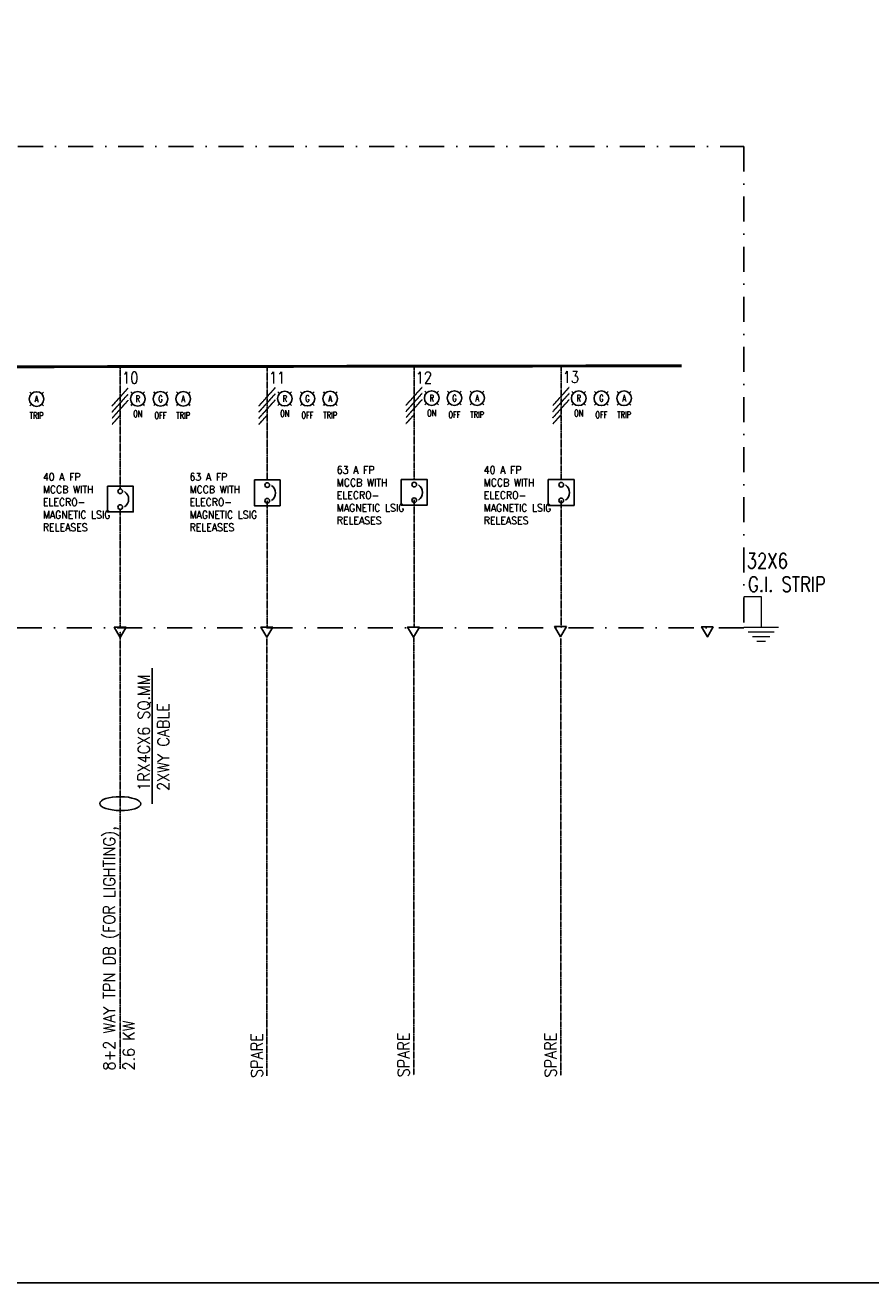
# Model space of a CAD drawing. Header units: millimetres. Extents: x 30872 to 314831, y -99829 to -24277.
# Tile 6 of 13: x 74041 to 90906, y -66590 to -41490. Entities that reach past the tile are written whole.
import ezdxf
from ezdxf.enums import TextEntityAlignment as Align

# ---------------------------------------------------------------- set-up
doc = ezdxf.new("R2010")
doc.units = ezdxf.units.MM
doc.linetypes.add('DASHDOT', pattern=[1, 0.5, -0.25, 0, -0.25])
doc.linetypes.add('HIDDEN', pattern=[0.375, 0.25, -0.125])
doc.layers.add('MCC', color=7, linetype='Continuous')
doc.layers.add('SLD', color=7, linetype='Continuous')
doc.layers.add('MEP LEGEND', color=7, linetype='Continuous', lineweight=0)
doc.styles.add('1$0$ROMANS', font='ROMANS.shx', dxfattribs={"height": 2})
doc.styles.add('A', font='SIMPLEX.shx', dxfattribs={"width": 0.9, "height": 2})

msp = doc.modelspace()

# ---------------------------------------------------------------- linework, layer by layer
msp.add_lwpolyline([(34210.3, -31057.9), (100220.4, -31057.9), (100220.4, -66589.9), (34210.3, -66589.9)], close=True)
at = {"layer": 'MCC', "color": 4, "linetype": 'HIDDEN'}
for p, q in [((76093.4, -48732.2), (75772.1, -49090.5)), ((76093.4, -48854.7), (75772.1, -49213.1)), ((79024.5, -48728.4), (78703.2, -49086.8)), ((79024.5, -48851), (78703.2, -49209.3)), ((81955.6, -48718.3), (81634.3, -49076.7)), ((81955.6, -48840.9), (81634.3, -49199.2)), ((84886.6, -48720.8), (84565.4, -49079.2)), ((84886.6, -48843.4), (84565.4, -49201.7)), ((76093.4, -48977.2), (75772.1, -49335.6)), ((79024.5, -48973.5), (78703.2, -49331.8)), ((81955.6, -48963.4), (81634.3, -49321.7)), ((84886.6, -48965.9), (84565.4, -49324.2)), ((75937.5, -49273.7), (75772.1, -49458.1)), ((78868.6, -49269.9), (78703.2, -49454.4)), ((81799.7, -49259.8), (81634.3, -49444.3)), ((84730.7, -49262.3), (84565.4, -49446.8))]:
    msp.add_line(p, q, dxfattribs=at)
at = {"layer": 'MEP LEGEND', "color": 3}
for p, q in [((88373.8, -52889.5), (88718.2, -52889.8)), ((88718.2, -52889.8), (88717.8, -53505.7)), ((88373.4, -53505.5), (89062.1, -53506)), ((88459.3, -53597.3), (88975.8, -53597.7)), ((88545.2, -53689.1), (88889.6, -53689.4)), ((88631.1, -53781), (88803.3, -53781.1))]:
    msp.add_line(p, q, dxfattribs=at)
at = {"layer": 'SLD', "color": 4, "linetype": 'HIDDEN'}
for p, q in [((75937.5, -48321.9), (75937.5, -50744.1)), ((78868.6, -48318.2), (78868.6, -50567)), ((81799.7, -48308.1), (81799.7, -50556.9)), ((84730.7, -48310.6), (84730.7, -50559.4)), ((75937.5, -51151.3), (75937.5, -53527.9)), ((78868.6, -50974.1), (78868.6, -53527.8)), ((81799.7, -50964), (81799.7, -53517.7)), ((84730.7, -50966.5), (84730.7, -53520.2)), ((75937.5, -53591.8), (75937.5, -62318.2))]:
    msp.add_line(p, q, dxfattribs=at)
at = {"layer": 'SLD', "color": 1, "ltscale": 75}
for p, q in [((74163.7, -48847.7), (74130.6, -48814.6)), ((74370.3, -48847.7), (74403.4, -48814.6)), ((76183.7, -48843.9), (76150.7, -48810.9)), ((76390.3, -48843.9), (76423.4, -48810.9)), ((76636.4, -48843.9), (76603.3, -48810.9)), ((76843, -48843.9), (76876.1, -48810.9)), ((77089.1, -48843.9), (77056, -48810.9)), ((77295.7, -48843.9), (77328.7, -48810.9)), ((79114.8, -48840.2), (79081.8, -48807.1)), ((79321.4, -48840.2), (79354.5, -48807.1)), ((79567.5, -48840.2), (79534.4, -48807.1)), ((79774.1, -48840.2), (79807.2, -48807.1)), ((80020.2, -48840.2), (79987.1, -48807.1)), ((80226.8, -48840.2), (80259.8, -48807.1)), ((82045.9, -48830.1), (82012.8, -48797)), ((82252.5, -48830.1), (82285.6, -48797)), ((82498.6, -48830.1), (82465.5, -48797)), ((82705.2, -48830.1), (82738.2, -48797)), ((82951.2, -48830.1), (82918.2, -48797)), ((83157.8, -48830.1), (83190.9, -48797)), ((84977, -48832.6), (84943.9, -48799.5)), ((85183.6, -48832.6), (85216.6, -48799.5)), ((85429.6, -48832.6), (85396.6, -48799.5)), ((85636.2, -48832.6), (85669.3, -48799.5)), ((85882.3, -48832.6), (85849.2, -48799.5)), ((86088.9, -48832.6), (86122, -48799.5)), ((74130.6, -49087.4), (74163.7, -49054.3)), ((74403.4, -49087.4), (74370.3, -49054.3)), ((76150.7, -49083.6), (76183.7, -49050.5)), ((76423.4, -49083.6), (76390.3, -49050.5)), ((76603.3, -49083.6), (76636.4, -49050.5)), ((76876.1, -49083.6), (76843, -49050.5)), ((77056, -49083.6), (77089.1, -49050.5)), ((77328.7, -49083.6), (77295.7, -49050.5)), ((79081.8, -49079.9), (79114.8, -49046.8)), ((79354.5, -49079.9), (79321.4, -49046.8)), ((79534.4, -49079.9), (79567.5, -49046.8)), ((79807.2, -49079.9), (79774.1, -49046.8)), ((79987.1, -49079.9), (80020.2, -49046.8)), ((80259.8, -49079.9), (80226.8, -49046.8)), ((82012.8, -49069.8), (82045.9, -49036.7)), ((82285.6, -49069.8), (82252.5, -49036.7)), ((82465.5, -49069.8), (82498.6, -49036.7)), ((82738.2, -49069.8), (82705.2, -49036.7)), ((82918.2, -49069.8), (82951.2, -49036.7)), ((83190.9, -49069.8), (83157.8, -49036.7)), ((84943.9, -49072.2), (84977, -49039.2)), ((85216.6, -49072.2), (85183.6, -49039.2)), ((85396.6, -49072.2), (85429.6, -49039.2)), ((85669.3, -49072.2), (85636.2, -49039.2)), ((85849.2, -49072.2), (85882.3, -49039.2)), ((86122, -49072.2), (86088.9, -49039.2))]:
    msp.add_line(p, q, dxfattribs=at)
at = {"layer": 'SLD', "linetype": 'HIDDEN'}
for p, q in [((78863, -53730.3), (78863, -62456.7)), ((81794.1, -53720.2), (81794.1, -62446.6)), ((84725.1, -53722.7), (84725.1, -62449.1))]:
    msp.add_line(p, q, dxfattribs=at)
at = {"layer": 'SLD', "color": 9}
msp.add_line((76573.3, -57030.8), (76573.3, -54322.1), dxfattribs=at)
at = {"layer": 'SLD', "linetype": 'DASHDOT', "ltscale": 1000}
msp.add_lwpolyline([(44894.2, -43910.9), (88373.8, -43910.9), (88373.8, -53517.9), (44894.2, -53517.9)], close=True, dxfattribs=at)
at = {"layer": 'SLD', "color": 4, "const_width": 58.4}
msp.add_lwpolyline([(87133.3, -48288.6), (46342.5, -48345.5)], dxfattribs=at)
at = {"layer": 'SLD', "color": 4}
for points in [[(75680.4, -50691.3), (76194.6, -50691.3), (76194.6, -51205.5), (75680.4, -51205.5)], [(78611.5, -50567), (79125.7, -50567), (79125.7, -51081.2), (78611.5, -51081.2)], [(81542.5, -50556.9), (82056.8, -50556.9), (82056.8, -51071.1), (81542.5, -51071.1)], [(84473.6, -50559.4), (84987.8, -50559.4), (84987.8, -51073.6), (84473.6, -51073.6)]]:
    msp.add_lwpolyline(points, close=True, dxfattribs=at)
at = {"layer": 'SLD'}
for points in [[(76051.7, -53506.8), (75818, -53506.8), (75934.9, -53709.2)], [(78977.1, -53502.9), (78743.4, -53502.9), (78860.3, -53705.3)], [(81902.5, -53502.9), (81668.8, -53502.9), (81785.6, -53705.3)], [(84833.6, -53492.8), (84599.9, -53492.8), (84716.7, -53695.2)], [(87764.7, -53495.3), (87530.9, -53495.3), (87647.8, -53697.7)]]:
    msp.add_lwpolyline(points, close=True, dxfattribs=at)
for centre, radius in [((74267, -48951), 146.1), ((76287, -48947.2), 146.1), ((76739.7, -48947.2), 146.1), ((77192.4, -48947.2), 146.1), ((79218.1, -48943.5), 146.1), ((79670.8, -48943.5), 146.1), ((80123.5, -48943.5), 146.1), ((82149.2, -48933.4), 146.1), ((82601.9, -48933.4), 146.1), ((83054.5, -48933.4), 146.1), ((85080.3, -48935.9), 146.1), ((85532.9, -48935.9), 146.1), ((85985.6, -48935.9), 146.1), ((78868.6, -50668.9), 46.7), ((81799.7, -50658.8), 46.7), ((84730.7, -50661.3), 46.7), ((75937.5, -50793.2), 46.7), ((78868.6, -50982.5), 46.7), ((81799.7, -50972.4), 46.7), ((84730.7, -50974.9), 46.7), ((75937.5, -51106.9), 46.7)]:
    msp.add_circle(centre, radius, dxfattribs=at)
for centre in [(78848.3, -50826.5), (81779.4, -50816.4), (84710.5, -50818.9), (75917.2, -50950.9)]:
    msp.add_arc(centre, 186.6, 305.02422, 54.97578, dxfattribs=at)
at = {"layer": 'SLD', "color": 9}
msp.add_ellipse((75937.5, -57026.6), major_axis=(410.5, -4.3), ratio=0.3387376, dxfattribs=at)

# ---------------------------------------------------------------- texts
at = {"layer": 'MEP LEGEND', "color": 230, "linetype": 'Continuous', "lineweight": 13, "style": '1$0$ROMANS', "width": 0.8}
for s, p in [('32X6', (88430.7, -52330.6)), ('G.I. STRIP', (88456.2, -52796.6))]:
    msp.add_text(s, height=300, dxfattribs=at).set_placement(p)
at = {"layer": 'SLD', "color": 7, "linetype": 'Continuous', "ltscale": 5, "style": 'A', "width": 0.8}
for s, p in [('10', (75976.5, -48644.4)), ('11', (78901.9, -48640.6)), ('12', (81832.9, -48640.6)), ('13', (84764, -48630.5))]:
    msp.add_text(s, height=233.74, dxfattribs=at).set_placement(p)
at = {"layer": 'SLD', "color": 7, "style": 'A', "width": 0.7}
for s, height, p in [('A', 131.5, (74267, -48951)), ('R', 131.5, (76287, -48947.2)), ('G', 131.5, (76739.7, -48947.2)), ('A', 131.5, (77192.4, -48947.2)), ('R', 131.5, (79218.1, -48943.5)), ('G', 131.5, (79670.8, -48943.5)), ('A', 131.5, (80123.5, -48943.5)), ('R', 131.5, (82149.2, -48933.4)), ('G', 131.5, (82601.9, -48933.4)), ('A', 131.5, (83054.5, -48933.4)), ('R', 131.5, (85080.3, -48935.9)), ('G', 131.5, (85532.9, -48935.9)), ('A', 131.5, (85985.6, -48935.9)), ('ON', 131.48, (76287, -49244.5)), ('OFF', 131.48, (76739.7, -49277.6)), ('TRIP', 131.48, (77192.4, -49277.6)), ('ON', 131.48, (79218.1, -49240.7)), ('OFF', 131.48, (79670.8, -49273.8)), ('TRIP', 131.48, (80123.5, -49273.8)), ('ON', 131.48, (82149.2, -49230.6)), ('OFF', 131.48, (82601.9, -49263.7)), ('TRIP', 131.48, (83054.5, -49263.7)), ('ON', 131.48, (85080.3, -49233.1)), ('OFF', 131.48, (85532.9, -49266.2)), ('TRIP', 131.48, (85985.6, -49266.2)), ('TRIP', 131.48, (74267, -49281.3))]:
    msp.add_text(s, height=height, dxfattribs=at).set_placement(p, align=Align.MIDDLE)
at = {"layer": 'SLD', "color": 7, "char_height": 151.198, "width": 1826.62, "attachment_point": 1, "style": 'A'}
for s, insert in [('40 A FP \\PMCCB WITH ELECRO-\\PMAGNETIC LSIG RELEASES', (74393.7, -50428.9)), ('63 A FP \\PMCCB WITH ELECRO-\\PMAGNETIC LSIG RELEASES', (77319.1, -50428.9)), ('63 A FP \\PMCCB WITH ELECRO-\\PMAGNETIC LSIG RELEASES', (80255.8, -50290.9)), ('40 A FP \\PMCCB WITH ELECRO-\\PMAGNETIC LSIG RELEASES', (83186.9, -50290.9))]:
    msp.add_mtext(s, dxfattribs=dict(at, insert=insert))
at = {"layer": 'SLD', "color": 7, "attachment_point": 1, "rotation": 90, "style": 'A'}
for s, insert, char_height, width in [('\\A1;1RX4CX6 SQ.MM 2XWY CABLE', (76289.8, -56770.5), 233.736, 3429.524), ('8+2 WAY TPN DB (FOR LIGHTING), 2.6 KW', (75599.8, -62351.8), 233.736, 5640.011), ('SPARE', (78544.8, -62499.3), 233.74, 4655.748), ('SPARE', (81470.2, -62486.8), 233.74, 4655.748), ('SPARE', (84401.3, -62489.2), 233.74, 4655.748)]:
    msp.add_mtext(s, dxfattribs=dict(at, insert=insert, char_height=char_height, width=width))

doc.saveas('drawing.dxf')
